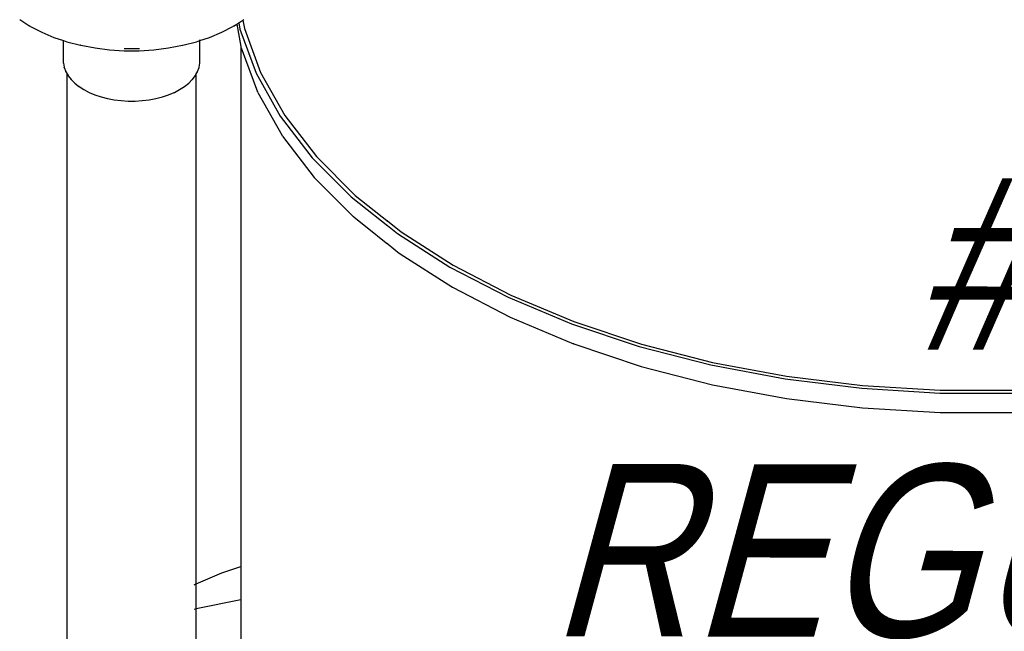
# Model space of a CAD drawing. Extents: x -15886 to -11493, y 1975 to 5059.
# Tile 34 of 47: x -13672 to -13603, y 3046 to 3089. Entities that reach past the tile are written whole.
import ezdxf

# ---------------------------------------------------------------- set-up
doc = ezdxf.new("R2010")
doc.units = 0
doc.header["$MEASUREMENT"] = 0
doc.layers.get('0').update_dxf_attribs({"linetype": 'CONTINUOUS'})
doc.layers.add('TEXT', color=3, linetype='CONTINUOUS')
doc.styles.add('ISO1', font='SIMPFRAC.shx', dxfattribs={"width": 0.85, "oblique": 15})

# ---------------------------------------------------------------- blocks, each defined once
blk = doc.blocks.new('A$C72A74DBC')
at = {"color": 2}
for p, q in [((264.444, 272.229), (264.795, 272.004)), ((264.823, 271.989), (264.795, 272.004)), ((271.888, 272.004), (271.86, 271.989)), ((271.888, 272.004), (271.999, 272.075)), ((271.997, 272.088), (271.999, 272.075)), ((271.999, 272.075), (272.063, 272.116)), ((271.999, 272.075), (272.142, 271.295)), ((272.061, 272.129), (272.063, 272.116)), ((272.063, 272.116), (272.211, 272.21)), ((272.063, 272.116), (272.102, 271.9)), ((272.208, 272.224), (272.211, 272.21)), ((272.211, 272.21), (272.24, 272.229)), ((272.211, 272.21), (272.264, 271.915)), ((264.823, 271.989), (265.21, 271.788)), ((265.21, 271.788), (265.632, 271.611)), ((271.052, 271.611), (271.473, 271.788)), ((271.473, 271.788), (271.86, 271.989)), ((272.102, 271.9), (272.669, 270.361)), ((272.264, 271.915), (272.827, 270.386)), ((265.632, 271.611), (265.968, 271.499)), ((265.968, 271.499), (265.968, 271.514)), ((265.968, 271.499), (266.083, 271.461)), ((265.968, 270.72), (265.968, 271.499)), ((266.083, 271.461), (266.558, 271.338)), ((266.574, 271.335), (266.558, 271.338)), ((266.574, 271.335), (267.065, 271.242)), ((269.618, 271.242), (270.109, 271.335)), ((270.109, 271.335), (270.125, 271.338)), ((270.125, 271.338), (270.601, 271.461)), ((270.601, 271.461), (270.715, 271.499)), ((270.715, 271.499), (271.052, 271.611)), ((270.715, 271.514), (270.715, 271.531)), ((270.715, 271.499), (270.715, 271.503)), ((270.715, 270.72), (270.715, 271.499)), ((267.065, 271.242), (267.57, 271.18)), ((267.57, 271.18), (268.084, 271.149)), ((268.074, 271.228), (268.097, 271.226)), ((268.084, 271.149), (268.6, 271.149)), ((268.097, 271.226), (268.587, 271.226)), ((268.587, 271.226), (268.609, 271.228)), ((268.6, 271.149), (269.113, 271.18)), ((269.113, 271.18), (269.618, 271.242)), ((272.142, 271.295), (272.142, 271.291)), ((272.142, 271.291), (272.144, 271.278)), ((272.142, 271.291), (272.142, 253.204)), ((272.153, 271.251), (272.144, 271.278)), ((272.153, 271.251), (272.718, 269.715)), ((265.969, 270.713), (265.968, 270.72)), ((265.969, 270.713), (265.995, 270.57)), ((270.689, 270.57), (270.715, 270.713)), ((270.715, 270.713), (270.715, 270.72)), ((265.997, 270.564), (265.995, 270.57)), ((265.997, 270.564), (266.048, 270.423)), ((266.051, 270.418), (266.048, 270.423)), ((266.051, 270.418), (266.095, 270.339)), ((266.095, 270.339), (266.095, 270.35)), ((266.095, 270.339), (266.127, 270.281)), ((266.095, 250.167), (266.095, 270.339)), ((270.556, 270.281), (270.589, 270.339)), ((270.589, 270.339), (270.633, 270.418)), ((270.589, 270.339), (270.589, 270.35)), ((270.589, 252.601), (270.589, 270.339)), ((270.633, 270.418), (270.635, 270.423)), ((270.635, 270.423), (270.687, 270.564)), ((270.687, 270.564), (270.689, 270.57)), ((272.669, 270.361), (273.511, 268.865)), ((272.827, 270.386), (273.664, 268.899)), ((266.131, 270.276), (266.127, 270.281)), ((266.131, 270.276), (266.232, 270.145)), ((266.236, 270.141), (266.232, 270.145)), ((266.236, 270.141), (266.359, 270.017)), ((266.359, 270.017), (266.505, 269.902)), ((270.179, 269.902), (270.324, 270.017)), ((270.324, 270.017), (270.448, 270.141)), ((270.448, 270.141), (270.452, 270.145)), ((270.452, 270.145), (270.553, 270.276)), ((270.553, 270.276), (270.556, 270.281)), ((266.509, 269.899), (266.505, 269.902)), ((266.509, 269.899), (266.674, 269.793)), ((266.674, 269.793), (266.858, 269.697)), ((266.861, 269.696), (266.858, 269.697)), ((266.861, 269.696), (267.061, 269.612)), ((267.061, 269.612), (267.274, 269.541)), ((269.41, 269.541), (269.623, 269.612)), ((269.623, 269.612), (269.822, 269.696)), ((269.822, 269.696), (269.826, 269.697)), ((269.826, 269.697), (270.009, 269.793)), ((270.009, 269.793), (270.174, 269.899)), ((270.174, 269.899), (270.179, 269.902)), ((272.731, 269.69), (272.718, 269.715)), ((272.731, 269.69), (273.571, 268.197)), ((267.274, 269.541), (267.499, 269.483)), ((267.499, 269.483), (267.733, 269.439)), ((267.733, 269.439), (267.974, 269.41)), ((267.974, 269.41), (268.219, 269.395)), ((268.219, 269.395), (268.465, 269.395)), ((268.465, 269.395), (268.71, 269.41)), ((268.71, 269.41), (268.951, 269.439)), ((268.951, 269.439), (269.185, 269.483)), ((269.185, 269.483), (269.41, 269.541)), ((273.511, 268.865), (274.62, 267.427)), ((273.664, 268.899), (274.766, 267.47)), ((273.586, 268.175), (273.571, 268.197)), ((273.586, 268.175), (274.692, 266.742)), ((274.62, 267.427), (275.982, 266.065)), ((274.766, 267.47), (276.12, 266.116)), ((274.692, 266.742), (276.05, 265.384)), ((275.982, 266.065), (277.584, 264.792)), ((276.12, 266.116), (277.712, 264.851)), ((276.067, 265.367), (276.05, 265.384)), ((276.067, 265.367), (277.663, 264.099)), ((277.712, 264.851), (279.524, 263.689)), ((277.584, 264.792), (279.408, 263.622)), ((277.682, 264.086), (277.663, 264.099)), ((277.682, 264.086), (279.497, 262.922)), ((279.408, 263.622), (281.433, 262.57)), ((279.524, 263.689), (281.537, 262.643)), ((279.497, 262.922), (281.512, 261.875)), ((281.433, 262.57), (283.638, 261.645)), ((281.537, 262.643), (283.728, 261.724)), ((281.512, 261.875), (283.707, 260.954)), ((283.728, 261.724), (286.073, 260.942)), ((283.638, 261.645), (285.998, 260.858)), ((283.721, 260.949), (283.707, 260.954)), ((283.721, 260.949), (286.068, 260.167)), ((285.998, 260.858), (288.488, 260.218)), ((286.073, 260.942), (288.547, 260.306)), ((286.068, 260.167), (288.543, 259.53)), ((288.488, 260.218), (291.08, 259.732)), ((288.547, 260.306), (291.123, 259.823)), ((291.08, 259.732), (293.746, 259.405)), ((291.123, 259.823), (293.772, 259.498)), ((288.543, 259.53), (291.12, 259.047)), ((293.746, 259.405), (296.456, 259.24)), ((293.772, 259.498), (296.465, 259.335)), ((296.465, 259.335), (299.173, 259.335)), ((291.12, 259.047), (293.77, 258.722)), ((296.456, 259.24), (299.182, 259.24)), ((293.77, 258.722), (296.464, 258.558)), ((296.464, 258.558), (299.174, 258.558)), ((271.472, 252.991), (272.142, 253.204)), ((272.142, 253.204), (272.142, 252.062)), ((270.589, 252.601), (271.472, 252.991)), ((270.515, 252.569), (270.564, 252.591)), ((270.589, 251.74), (270.589, 252.601)), ((270.589, 251.74), (272.142, 252.062)), ((272.142, 252.062), (272.142, 250.135)), ((270.515, 251.724), (270.564, 251.734)), ((270.589, 249.813), (270.589, 251.74))]:
    blk.add_line(p, q, dxfattribs=at)

msp = doc.modelspace()

# ---------------------------------------------------------------- texts
at = {"layer": 'TEXT', "color": 4, "insert": (-13602.041, 3025.522, 0), "char_height": 12, "width": 76.74813, "attachment_point": 8, "rotation": 359.86426, "style": 'ISO1', "bg_fill": 3, "box_fill_scale": 1.5, "bg_fill_color": 256, "bg_fill_transparency": 0}
msp.add_mtext('#1 REGULAR UNLEADED', dxfattribs=at)

# ---------------------------------------------------------------- next in the draw order: block references
at = {"xscale": 2, "yscale": 2, "zscale": 2}
msp.add_blockref('A$C72A74DBC', (-14200.758, 2544.209, 0), dxfattribs=at)

doc.saveas('drawing.dxf')
